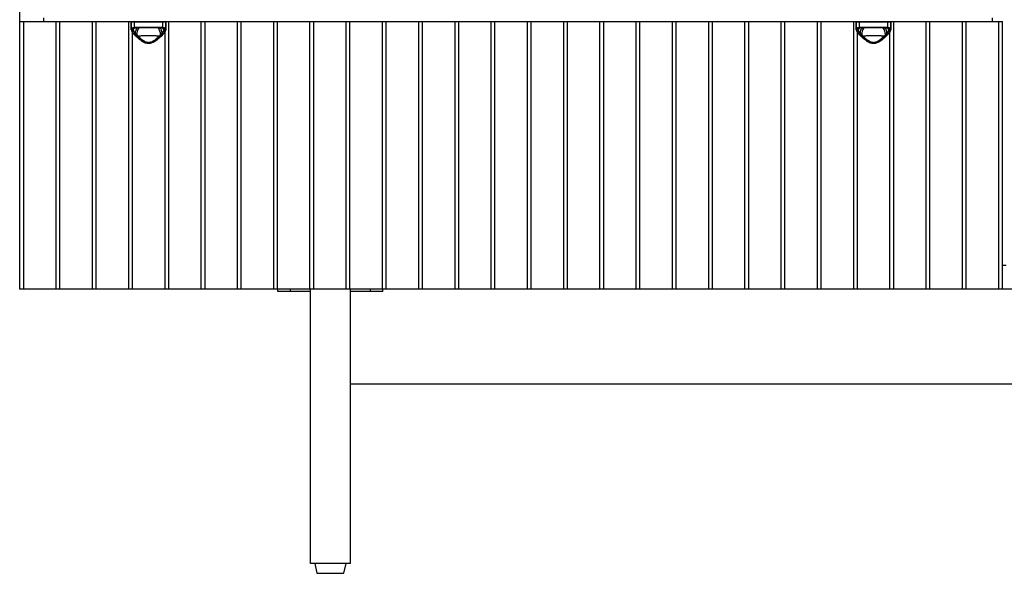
# Model space of a CAD drawing. Header units: inches. Extents: x 2094 to 2277, y 468 to 540.
# Tile 1 of 8: x 2094 to 2125, y 468 to 486. Entities that reach past the tile are written whole.
import ezdxf

# ---------------------------------------------------------------- set-up
doc = ezdxf.new("R2010")
doc.units = ezdxf.units.IN
doc.header["$MEASUREMENT"] = 0

# ---------------------------------------------------------------- blocks, each defined once
blk = doc.blocks.new('Murmur 6 Drawer Dresser_Front')
at = {"linetype": 'Continuous', "lineweight": 25}
for p, q in [((-9.804, 35.434), (-9.804, 8.977)), ((-9.804, 17.429), (21.202, 17.429)), ((-9.685, 17.429), (-9.685, 8.977)), ((-9.055, 17.547), (-9.055, 17.429)), ((-8.649, 8.977), (-8.649, 17.429)), ((-8.542, 17.429), (-8.542, 8.977)), ((-7.505, 8.977), (-7.505, 17.429)), ((-7.398, 17.429), (-7.398, 8.977)), ((-6.362, 8.977), (-6.362, 17.429)), ((-6.282, 17.409), (-6.282, 17.18)), ((-5.191, 17.409), (-6.282, 17.409)), ((-6.281, 17.193), (-6.281, 17.409)), ((-6.189, 17.409), (-6.189, 17.245)), ((-5.284, 17.245), (-5.284, 17.409)), ((-5.192, 17.409), (-5.192, 17.193)), ((-5.191, 17.18), (-5.191, 17.409)), ((-5.111, 17.429), (-5.111, 8.977)), ((-4.075, 8.977), (-4.075, 17.429)), ((-3.967, 17.429), (-3.967, 8.977)), ((-2.931, 8.977), (-2.931, 17.429)), ((-2.824, 17.429), (-2.824, 8.977)), ((-1.787, 8.977), (-1.787, 17.429)), ((-1.68, 17.429), (-1.68, 8.977)), ((-0.644, 8.977), (-0.644, 17.429)), ((-0.537, 17.429), (-0.537, 8.977)), ((0.5, 8.977), (0.5, 17.429)), ((0.607, 17.429), (0.607, 8.977)), ((1.643, 8.977), (1.643, 17.429)), ((1.75, 17.429), (1.75, 8.977)), ((2.787, 8.977), (2.787, 17.429)), ((2.894, 17.429), (2.894, 8.977)), ((3.931, 8.977), (3.931, 17.429)), ((4.038, 17.429), (4.038, 8.977)), ((5.074, 8.977), (5.074, 17.429)), ((5.181, 17.429), (5.181, 8.977)), ((6.218, 8.977), (6.218, 17.429)), ((6.325, 17.429), (6.325, 8.977)), ((7.361, 8.977), (7.361, 17.429)), ((7.468, 17.429), (7.468, 8.977)), ((8.505, 8.977), (8.505, 17.429)), ((8.612, 17.429), (8.612, 8.977)), ((9.648, 8.977), (9.648, 17.429)), ((9.756, 17.429), (9.756, 8.977)), ((10.792, 8.977), (10.792, 17.429)), ((10.899, 17.429), (10.899, 8.977)), ((11.936, 8.977), (11.936, 17.429)), ((12.043, 17.429), (12.043, 8.977)), ((13.079, 8.977), (13.079, 17.429)), ((13.186, 17.429), (13.186, 8.977)), ((14.223, 8.977), (14.223, 17.429)), ((14.33, 17.429), (14.33, 8.977)), ((15.366, 8.977), (15.366, 17.429)), ((15.474, 17.429), (15.474, 8.977)), ((16.51, 8.977), (16.51, 17.429)), ((16.59, 17.409), (16.59, 17.18)), ((17.681, 17.409), (16.59, 17.409)), ((16.591, 17.193), (16.591, 17.409)), ((16.683, 17.409), (16.683, 17.245)), ((17.588, 17.245), (17.588, 17.409)), ((17.68, 17.409), (17.68, 17.193)), ((17.681, 17.18), (17.681, 17.409)), ((17.761, 17.429), (17.761, 8.977)), ((18.797, 8.977), (18.797, 17.429)), ((18.904, 17.429), (18.904, 8.977)), ((19.941, 8.977), (19.941, 17.429)), ((20.048, 17.429), (20.048, 8.977)), ((20.887, 17.429), (20.887, 17.547)), ((21.084, 8.977), (21.084, 17.429)), ((21.202, 8.977), (21.202, 17.429)), ((-6.255, 17.1), (-6.255, 8.977)), ((-6.183, 17.224), (-6.216, 17.2)), ((-6.196, 17.218), (-6.216, 17.2)), ((-6.175, 17.225), (-6.167, 17.226)), ((-6.093, 17.23), (-6.077, 17.231)), ((-6.054, 17.251), (-5.419, 17.251)), ((-5.429, 17.232), (-6.044, 17.232)), ((-5.396, 17.231), (-5.312, 17.227)), ((-5.312, 17.227), (-5.301, 17.225)), ((-5.306, 17.226), (-5.298, 17.225)), ((-5.257, 17.2), (-5.29, 17.224)), ((-5.257, 17.2), (-5.277, 17.218)), ((-5.218, 8.977), (-5.218, 17.101)), ((16.617, 17.1), (16.617, 8.977)), ((16.689, 17.224), (16.656, 17.2)), ((16.676, 17.218), (16.656, 17.2)), ((16.697, 17.225), (16.705, 17.226)), ((16.779, 17.23), (16.795, 17.231)), ((16.818, 17.251), (17.453, 17.251)), ((17.443, 17.232), (16.828, 17.232)), ((17.475, 17.231), (17.56, 17.227)), ((17.56, 17.227), (17.571, 17.225)), ((17.566, 17.226), (17.574, 17.225)), ((17.614, 17.2), (17.582, 17.224)), ((17.614, 17.2), (17.595, 17.218)), ((17.654, 8.977), (17.654, 17.101)), ((-6.189, 17.016), (-6.189, 17.016)), ((-5.285, 17.016), (-5.284, 17.016)), ((16.683, 17.016), (16.683, 17.016)), ((17.587, 17.016), (17.587, 17.016)), ((21.321, 9.725), (21.202, 9.725)), ((52.326, 8.977), (-9.804, 8.977)), ((-1.654, 8.898), (-1.654, 8.977)), ((-0.63, 8.898), (-1.654, 8.898)), ((-1.26, 8.898), (-1.26, 8.977)), ((-0.63, 0.315), (-0.63, 8.977)), ((0.63, 0.315), (0.63, 8.977)), ((1.654, 8.898), (0.63, 8.898)), ((1.26, 8.898), (1.26, 8.977)), ((1.654, 8.898), (1.654, 8.977)), ((0.63, 5.984), (41.893, 5.984)), ((0.63, 0.315), (-0.63, 0.315)), ((-0.492, 0.315), (-0.425, 0)), ((0.425, 0), (0.492, 0.315)), ((-0.425, 0), (0.425, 0))]:
    blk.add_line(p, q, dxfattribs=at)
at = {"linetype": 'Continuous', "lineweight": 25, "flags": 128}
for points in [[(-6.054, 17.251), (-6.054, 17.247), (-6.053, 17.244), (-6.053, 17.24), (-6.051, 17.237), (-6.05, 17.235), (-6.048, 17.233), (-6.046, 17.232), (-6.044, 17.232)], [(-5.419, 17.251), (-5.419, 17.247), (-5.419, 17.244), (-5.42, 17.24), (-5.422, 17.237), (-5.423, 17.235), (-5.425, 17.233), (-5.427, 17.232), (-5.429, 17.232)], [(16.818, 17.251), (16.818, 17.247), (16.818, 17.244), (16.819, 17.24), (16.821, 17.237), (16.822, 17.235), (16.824, 17.233), (16.826, 17.232), (16.828, 17.232)], [(17.453, 17.251), (17.453, 17.247), (17.452, 17.244), (17.451, 17.24), (17.45, 17.237), (17.449, 17.235), (17.447, 17.233), (17.445, 17.232), (17.443, 17.232)]]:
    blk.add_lwpolyline(points, dxfattribs=at)
at = {"linetype": 'Continuous', "lineweight": 25}
for centre, radius, start, end in [((-6.262, 17.409), 0.0197, 90, 180), ((-6.261, 17.409), 0.0197, 90.0513, 180.0512), ((-6.172, 17.411), 0.0176, 100.5434, 187.6171), ((-5.301, 17.411), 0.0176, 352.3829, 79.4566), ((-5.212, 17.409), 0.0197, 359.9488, 89.9487), ((-5.211, 17.409), 0.0197, 0, 90), ((16.61, 17.409), 0.0197, 90, 180), ((16.611, 17.409), 0.0197, 90.0513, 180.0512), ((16.7, 17.411), 0.0176, 100.5434, 187.6171), ((17.571, 17.411), 0.0176, 352.3829, 79.4566), ((17.66, 17.409), 0.0197, 359.9488, 89.9487), ((17.661, 17.409), 0.0197, 0, 90), ((-6.261, 17.194), 0.0195, 183.6773, 270.5461), ((-6.263, 17.169), 0.0182, 181.4217, 274.6777), ((-6.032, 17.036), 0.237, 125.3578, 142.1045), ((-6.17, 17.244), 0.0197, 178.2445, 254.0511), ((-5.857, 17.053), 0.303, 143.5326, 179.1941), ((-5.742, 17.025), 0.368, 145.4309, 182.796), ((-5.731, 17.025), 0.368, 357.2017, 34.5687), ((-5.606, 17.056), 0.293, 0.2324, 38.17), ((-5.442, 17.035), 0.238, 37.9135, 52.9713), ((-5.303, 17.244), 0.0197, 285.9489, 1.7555), ((-5.212, 17.194), 0.0195, 269.4539, 356.3227), ((-5.21, 17.169), 0.0182, 265.3223, 358.5783), ((16.61, 17.194), 0.0195, 183.6773, 270.5461), ((16.609, 17.169), 0.0182, 181.4217, 274.6777), ((16.84, 17.036), 0.237, 125.3578, 142.1045), ((16.702, 17.244), 0.0197, 178.2445, 254.0511), ((17.015, 17.053), 0.303, 143.5326, 179.1941), ((17.129, 17.025), 0.368, 145.4309, 182.796), ((17.141, 17.025), 0.368, 357.2017, 34.5687), ((17.266, 17.056), 0.293, 0.2324, 38.17), ((17.43, 17.035), 0.238, 37.9135, 52.9713), ((17.568, 17.244), 0.0197, 285.9489, 1.7555), ((17.66, 17.194), 0.0195, 269.4539, 356.3227), ((17.662, 17.169), 0.0182, 265.3223, 358.5783), ((-6.182, 17.027), 0.0125, 236.9525, 302.7419), ((-5.291, 17.027), 0.0126, 237.4126, 301.7921), ((16.69, 17.027), 0.0125, 236.9525, 302.7419), ((17.581, 17.027), 0.0126, 237.4126, 301.7921)]:
    blk.add_arc(centre, radius, start, end, dxfattribs=at)
for points in [[(-6.281, 17.168), (-6.282, 17.177), (-6.282, 17.185), (-6.281, 17.193)], [(-6.261, 17.174), (-6.262, 17.171), (-6.262, 17.168), (-6.262, 17.164)], [(-6.262, 17.164), (-6.262, 17.16), (-6.262, 17.155), (-6.261, 17.151)], [(-6.258, 17.185), (-6.26, 17.182), (-6.261, 17.178), (-6.261, 17.174)], [(-6.216, 17.2), (-6.217, 17.197), (-6.217, 17.194), (-6.218, 17.19)], [(-6.189, 17.245), (-6.149, 17.25), (-6.104, 17.251), (-6.054, 17.251)], [(-6.172, 17.225), (-6.173, 17.225), (-6.174, 17.225), (-6.175, 17.225)], [(-6.044, 17.232), (-6.091, 17.232), (-6.134, 17.23), (-6.172, 17.225)], [(-5.301, 17.225), (-5.339, 17.23), (-5.381, 17.232), (-5.429, 17.232)], [(-5.419, 17.251), (-5.369, 17.251), (-5.324, 17.25), (-5.284, 17.245)], [(-5.298, 17.225), (-5.299, 17.225), (-5.3, 17.225), (-5.301, 17.225)], [(-5.255, 17.19), (-5.256, 17.194), (-5.256, 17.197), (-5.257, 17.2)], [(-5.212, 17.174), (-5.212, 17.178), (-5.213, 17.182), (-5.215, 17.185)], [(-5.211, 17.164), (-5.211, 17.168), (-5.211, 17.171), (-5.212, 17.174)], [(-5.212, 17.151), (-5.211, 17.155), (-5.211, 17.16), (-5.211, 17.164)], [(-5.192, 17.193), (-5.191, 17.185), (-5.191, 17.177), (-5.192, 17.168)], [(16.591, 17.168), (16.59, 17.177), (16.59, 17.185), (16.591, 17.193)], [(16.611, 17.174), (16.61, 17.171), (16.61, 17.168), (16.61, 17.164)], [(16.61, 17.164), (16.61, 17.16), (16.61, 17.155), (16.611, 17.151)], [(16.614, 17.185), (16.612, 17.182), (16.611, 17.178), (16.611, 17.174)], [(16.656, 17.2), (16.655, 17.197), (16.654, 17.194), (16.654, 17.19)], [(16.683, 17.245), (16.723, 17.25), (16.768, 17.251), (16.818, 17.251)], [(16.699, 17.225), (16.699, 17.225), (16.698, 17.225), (16.697, 17.225)], [(16.828, 17.232), (16.78, 17.232), (16.738, 17.23), (16.699, 17.225)], [(17.571, 17.225), (17.533, 17.23), (17.49, 17.232), (17.443, 17.232)], [(17.453, 17.251), (17.503, 17.251), (17.548, 17.25), (17.588, 17.245)], [(17.574, 17.225), (17.573, 17.225), (17.572, 17.225), (17.571, 17.225)], [(17.617, 17.19), (17.616, 17.194), (17.615, 17.197), (17.614, 17.2)], [(17.66, 17.174), (17.66, 17.178), (17.659, 17.182), (17.657, 17.185)], [(17.661, 17.164), (17.661, 17.168), (17.661, 17.171), (17.66, 17.174)], [(17.66, 17.151), (17.661, 17.155), (17.661, 17.16), (17.661, 17.164)], [(17.68, 17.193), (17.681, 17.185), (17.681, 17.177), (17.68, 17.168)], [(-6.19, 17.032), (-6.179, 17.039), (-6.169, 17.048), (-6.16, 17.057)], [(-6.19, 17.032), (-6.185, 17.027), (-6.18, 17.021), (-6.175, 17.016)], [(-6.175, 17.016), (-6.164, 17.024), (-6.153, 17.033), (-6.145, 17.042)], [(-6.175, 17.016), (-6.163, 17.004), (-6.15, 16.992), (-6.137, 16.98)], [(-6.137, 16.98), (-6.127, 16.988), (-6.117, 16.997), (-6.11, 17.007)], [(-6.137, 16.98), (-6.122, 16.966), (-6.106, 16.952), (-6.09, 16.938)], [(-6.09, 16.938), (-6.082, 16.947), (-6.074, 16.957), (-6.069, 16.967)], [(-5.383, 16.938), (-5.391, 16.947), (-5.398, 16.957), (-5.404, 16.967)], [(-5.383, 16.938), (-5.367, 16.952), (-5.351, 16.966), (-5.336, 16.98)], [(-5.336, 16.98), (-5.346, 16.988), (-5.356, 16.997), (-5.363, 17.007)], [(-5.336, 16.98), (-5.323, 16.992), (-5.31, 17.004), (-5.298, 17.016)], [(-5.328, 17.042), (-5.32, 17.033), (-5.309, 17.024), (-5.298, 17.016)], [(-5.313, 17.057), (-5.304, 17.048), (-5.294, 17.039), (-5.283, 17.032)], [(-5.298, 17.016), (-5.293, 17.021), (-5.287, 17.027), (-5.283, 17.032)], [(16.681, 17.032), (16.693, 17.039), (16.703, 17.048), (16.712, 17.057)], [(16.681, 17.032), (16.686, 17.027), (16.691, 17.021), (16.697, 17.016)], [(16.697, 17.016), (16.708, 17.024), (16.719, 17.033), (16.727, 17.042)], [(16.697, 17.016), (16.709, 17.004), (16.722, 16.992), (16.735, 16.98)], [(16.735, 16.98), (16.745, 16.988), (16.754, 16.997), (16.762, 17.007)], [(16.735, 16.98), (16.75, 16.966), (16.766, 16.952), (16.782, 16.938)], [(16.782, 16.938), (16.79, 16.947), (16.797, 16.957), (16.803, 16.967)], [(17.488, 16.938), (17.481, 16.947), (17.473, 16.957), (17.468, 16.967)], [(17.488, 16.938), (17.505, 16.952), (17.521, 16.966), (17.536, 16.98)], [(17.536, 16.98), (17.526, 16.988), (17.516, 16.997), (17.509, 17.007)], [(17.536, 16.98), (17.549, 16.992), (17.562, 17.004), (17.574, 17.016)], [(17.544, 17.042), (17.552, 17.033), (17.563, 17.024), (17.574, 17.016)], [(17.559, 17.057), (17.568, 17.048), (17.578, 17.039), (17.589, 17.032)], [(17.574, 17.016), (17.579, 17.021), (17.584, 17.027), (17.589, 17.032)]]:
    blk.add_open_spline(points, degree=3, dxfattribs=at)
for points, knots in [([(-6.281, 17.193), (-6.28, 17.2), (-6.277, 17.206), (-6.27, 17.215), (-6.268, 17.217), (-6.262, 17.222), (-6.258, 17.225), (-6.247, 17.231), (-6.237, 17.235), (-6.216, 17.241), (-6.203, 17.243), (-6.189, 17.245)], [0, 0, 0, 0, 0.25, 0.25, 0.375, 0.375, 0.5, 0.5, 0.75, 0.75, 1, 1, 1, 1]), ([(-6.279, 17.161), (-6.279, 17.157), (-6.277, 17.142), (-6.264, 17.113), (-6.239, 17.073), (-6.212, 17.04), (-6.193, 17.021), (-6.188, 17.017)], [0, 0, 0, 0, 0.090266, 0.341179, 0.619123, 0.912206, 1, 1, 1, 1]), ([(-6.262, 17.164), (-6.254, 17.165), (-6.246, 17.167), (-6.232, 17.173), (-6.225, 17.177), (-6.219, 17.181)], [0, 0, 0, 0, 0.5, 0.5, 1, 1, 1, 1]), ([(-6.261, 17.174), (-6.253, 17.175), (-6.246, 17.177), (-6.231, 17.183), (-6.224, 17.186), (-6.218, 17.19)], [0, 0, 0, 0, 0.5, 0.5, 1, 1, 1, 1]), ([(-6.261, 17.151), (-6.254, 17.152), (-6.246, 17.155), (-6.232, 17.161), (-6.225, 17.165), (-6.219, 17.169)], [0, 0, 0, 0, 0.5, 0.5, 1, 1, 1, 1]), ([(-6.261, 17.151), (-6.26, 17.142), (-6.258, 17.133), (-6.25, 17.115), (-6.245, 17.105), (-6.227, 17.074), (-6.21, 17.053), (-6.19, 17.032)], [0, 0, 0, 0, 0.25, 0.25, 0.5, 0.5, 1, 1, 1, 1]), ([(-6.175, 17.225), (-6.186, 17.224), (-6.197, 17.222), (-6.215, 17.217), (-6.223, 17.214), (-6.237, 17.208), (-6.243, 17.204), (-6.252, 17.195), (-6.256, 17.19), (-6.258, 17.185)], [0, 0, 0, 0, 0.25, 0.25, 0.5, 0.5, 0.75, 0.75, 1, 1, 1, 1]), ([(-6.216, 17.2), (-6.222, 17.196), (-6.229, 17.192), (-6.243, 17.187), (-6.251, 17.186), (-6.258, 17.185)], [0, 0, 0, 0, 0.5, 0.5, 1, 1, 1, 1]), ([(-6.218, 17.19), (-6.218, 17.189), (-6.219, 17.186), (-6.219, 17.183), (-6.219, 17.181)], [0, 0, 0, 0, 0.500711, 1, 1, 1, 1]), ([(-6.219, 17.181), (-6.219, 17.18), (-6.219, 17.177), (-6.219, 17.173), (-6.219, 17.171), (-6.219, 17.169)], [0, 0, 0, 0, 0.336258, 0.669308, 1, 1, 1, 1]), ([(-6.219, 17.169), (-6.219, 17.168), (-6.219, 17.164), (-6.218, 17.159), (-6.217, 17.154), (-6.215, 17.148), (-6.213, 17.143), (-6.211, 17.137), (-6.208, 17.13), (-6.205, 17.124), (-6.201, 17.115), (-6.194, 17.103), (-6.185, 17.09), (-6.176, 17.078), (-6.169, 17.068), (-6.163, 17.061), (-6.16, 17.057)], [0, 0, 0, 0, 0.051698, 0.104309, 0.157789, 0.21216, 0.267479, 0.323834, 0.381334, 0.440107, 0.500308, 0.616495, 0.750531, 0.831989, 0.91478, 1, 1, 1, 1]), ([(-6.198, 17.219), (-6.195, 17.221), (-6.188, 17.224), (-6.171, 17.225), (-6.163, 17.226)], [0, 0, 0, 0, 0.488595, 1, 1, 1, 1]), ([(-5.313, 17.057), (-5.311, 17.059), (-5.307, 17.064), (-5.299, 17.075), (-5.289, 17.088), (-5.279, 17.103), (-5.271, 17.117), (-5.265, 17.129), (-5.26, 17.14), (-5.257, 17.151), (-5.255, 17.16), (-5.254, 17.166), (-5.254, 17.169)], [0, 0, 0, 0, 0.045115, 0.125248, 0.250657, 0.386181, 0.502854, 0.609308, 0.711663, 0.810632, 0.9067, 1, 1, 1, 1]), ([(-5.31, 17.226), (-5.302, 17.225), (-5.285, 17.224), (-5.278, 17.221), (-5.275, 17.219)], [0, 0, 0, 0, 0.509787, 1, 1, 1, 1]), ([(-5.215, 17.185), (-5.217, 17.19), (-5.221, 17.195), (-5.23, 17.204), (-5.236, 17.208), (-5.257, 17.218), (-5.275, 17.222), (-5.298, 17.225)], [0, 0, 0, 0, 0.25, 0.25, 0.5, 0.5, 1, 1, 1, 1]), ([(-5.285, 17.017), (-5.277, 17.024), (-5.254, 17.047), (-5.226, 17.084), (-5.203, 17.125), (-5.193, 17.152), (-5.193, 17.165), (-5.193, 17.166)], [0, 0, 0, 0, 0.149467, 0.4354685, 0.7235033, 0.9707379, 1, 1, 1, 1]), ([(-5.284, 17.245), (-5.27, 17.243), (-5.257, 17.241), (-5.241, 17.236), (-5.236, 17.235), (-5.227, 17.231), (-5.222, 17.229), (-5.211, 17.223), (-5.205, 17.218), (-5.196, 17.206), (-5.193, 17.2), (-5.192, 17.193)], [0, 0, 0, 0, 0.25, 0.25, 0.375, 0.375, 0.5, 0.5, 0.75, 0.75, 1, 1, 1, 1]), ([(-5.283, 17.032), (-5.273, 17.042), (-5.263, 17.053), (-5.247, 17.074), (-5.24, 17.085), (-5.222, 17.115), (-5.214, 17.134), (-5.212, 17.151)], [0, 0, 0, 0, 0.25, 0.25, 0.5, 0.5, 1, 1, 1, 1]), ([(-5.215, 17.185), (-5.222, 17.186), (-5.23, 17.187), (-5.244, 17.192), (-5.251, 17.196), (-5.257, 17.2)], [0, 0, 0, 0, 0.5, 0.5, 1, 1, 1, 1]), ([(-5.254, 17.181), (-5.254, 17.183), (-5.254, 17.186), (-5.255, 17.189), (-5.255, 17.19)], [0, 0, 0, 0, 0.497284, 1, 1, 1, 1]), ([(-5.255, 17.19), (-5.249, 17.186), (-5.242, 17.183), (-5.227, 17.177), (-5.219, 17.175), (-5.212, 17.174)], [0, 0, 0, 0, 0.5, 0.5, 1, 1, 1, 1]), ([(-5.254, 17.169), (-5.254, 17.171), (-5.254, 17.175), (-5.254, 17.179), (-5.254, 17.181)], [0, 0, 0, 0, 0.496775, 1, 1, 1, 1]), ([(-5.254, 17.181), (-5.248, 17.177), (-5.241, 17.173), (-5.226, 17.167), (-5.219, 17.165), (-5.211, 17.164)], [0, 0, 0, 0, 0.5, 0.5, 1, 1, 1, 1]), ([(-5.254, 17.169), (-5.248, 17.165), (-5.241, 17.161), (-5.227, 17.155), (-5.219, 17.152), (-5.212, 17.151)], [0, 0, 0, 0, 0.5, 0.5, 1, 1, 1, 1]), ([(16.591, 17.193), (16.592, 17.2), (16.595, 17.206), (16.601, 17.215), (16.604, 17.217), (16.61, 17.222), (16.613, 17.225), (16.625, 17.231), (16.634, 17.235), (16.656, 17.241), (16.669, 17.243), (16.683, 17.245)], [0, 0, 0, 0, 0.25, 0.25, 0.375, 0.375, 0.5, 0.5, 0.75, 0.75, 1, 1, 1, 1]), ([(16.593, 17.161), (16.593, 17.157), (16.595, 17.142), (16.608, 17.113), (16.633, 17.073), (16.659, 17.04), (16.679, 17.021), (16.684, 17.017)], [0, 0, 0, 0, 0.090266, 0.341179, 0.619123, 0.912206, 1, 1, 1, 1]), ([(16.61, 17.164), (16.618, 17.165), (16.625, 17.167), (16.64, 17.173), (16.647, 17.177), (16.653, 17.181)], [0, 0, 0, 0, 0.5, 0.5, 1, 1, 1, 1]), ([(16.611, 17.174), (16.618, 17.175), (16.626, 17.177), (16.641, 17.183), (16.648, 17.186), (16.654, 17.19)], [0, 0, 0, 0, 0.5, 0.5, 1, 1, 1, 1]), ([(16.611, 17.151), (16.618, 17.152), (16.626, 17.155), (16.64, 17.161), (16.647, 17.165), (16.653, 17.169)], [0, 0, 0, 0, 0.5, 0.5, 1, 1, 1, 1]), ([(16.611, 17.151), (16.612, 17.142), (16.614, 17.133), (16.622, 17.115), (16.627, 17.105), (16.645, 17.074), (16.661, 17.053), (16.681, 17.032)], [0, 0, 0, 0, 0.25, 0.25, 0.5, 0.5, 1, 1, 1, 1]), ([(16.697, 17.225), (16.686, 17.224), (16.675, 17.222), (16.657, 17.217), (16.649, 17.214), (16.635, 17.208), (16.629, 17.204), (16.619, 17.195), (16.616, 17.19), (16.614, 17.185)], [0, 0, 0, 0, 0.25, 0.25, 0.5, 0.5, 0.75, 0.75, 1, 1, 1, 1]), ([(16.656, 17.2), (16.65, 17.196), (16.643, 17.192), (16.629, 17.187), (16.621, 17.186), (16.614, 17.185)], [0, 0, 0, 0, 0.5, 0.5, 1, 1, 1, 1]), ([(16.654, 17.19), (16.654, 17.189), (16.653, 17.186), (16.653, 17.183), (16.653, 17.181)], [0, 0, 0, 0, 0.500711, 1, 1, 1, 1]), ([(16.653, 17.181), (16.653, 17.18), (16.653, 17.177), (16.652, 17.173), (16.653, 17.171), (16.653, 17.169)], [0, 0, 0, 0, 0.336258, 0.669308, 1, 1, 1, 1]), ([(16.653, 17.169), (16.653, 17.168), (16.653, 17.164), (16.654, 17.159), (16.655, 17.154), (16.657, 17.148), (16.659, 17.143), (16.661, 17.137), (16.664, 17.13), (16.667, 17.124), (16.671, 17.115), (16.678, 17.103), (16.687, 17.09), (16.695, 17.078), (16.703, 17.068), (16.709, 17.061), (16.712, 17.057)], [0, 0, 0, 0, 0.051698, 0.104309, 0.157789, 0.21216, 0.267479, 0.323834, 0.381334, 0.440107, 0.500308, 0.616495, 0.750531, 0.831989, 0.91478, 1, 1, 1, 1]), ([(16.674, 17.219), (16.677, 17.221), (16.684, 17.224), (16.7, 17.225), (16.709, 17.226)], [0, 0, 0, 0, 0.4885952, 1, 1, 1, 1]), ([(17.559, 17.057), (17.56, 17.059), (17.565, 17.064), (17.573, 17.075), (17.583, 17.088), (17.593, 17.103), (17.601, 17.117), (17.607, 17.129), (17.611, 17.14), (17.615, 17.151), (17.617, 17.16), (17.618, 17.166), (17.618, 17.169)], [0, 0, 0, 0, 0.045115, 0.125248, 0.250657, 0.386181, 0.502854, 0.609308, 0.711663, 0.810632, 0.9067, 1, 1, 1, 1]), ([(17.562, 17.226), (17.57, 17.225), (17.586, 17.224), (17.593, 17.221), (17.597, 17.219)], [0, 0, 0, 0, 0.509787, 1, 1, 1, 1]), ([(17.657, 17.185), (17.655, 17.19), (17.651, 17.195), (17.642, 17.204), (17.636, 17.208), (17.615, 17.218), (17.596, 17.222), (17.574, 17.225)], [0, 0, 0, 0, 0.25, 0.25, 0.5, 0.5, 1, 1, 1, 1]), ([(17.587, 17.017), (17.595, 17.024), (17.617, 17.047), (17.646, 17.084), (17.668, 17.125), (17.679, 17.152), (17.679, 17.165), (17.679, 17.166)], [0, 0, 0, 0, 0.149467, 0.435469, 0.723503, 0.970738, 1, 1, 1, 1]), ([(17.588, 17.245), (17.602, 17.243), (17.614, 17.241), (17.631, 17.236), (17.636, 17.235), (17.645, 17.231), (17.649, 17.229), (17.661, 17.223), (17.667, 17.218), (17.676, 17.206), (17.679, 17.2), (17.68, 17.193)], [0, 0, 0, 0, 0.25, 0.25, 0.375, 0.375, 0.5, 0.5, 0.75, 0.75, 1, 1, 1, 1]), ([(17.589, 17.032), (17.599, 17.042), (17.608, 17.053), (17.625, 17.074), (17.632, 17.085), (17.65, 17.115), (17.658, 17.134), (17.66, 17.151)], [0, 0, 0, 0, 0.25, 0.25, 0.5, 0.5, 1, 1, 1, 1]), ([(17.657, 17.185), (17.649, 17.186), (17.642, 17.187), (17.627, 17.192), (17.621, 17.196), (17.614, 17.2)], [0, 0, 0, 0, 0.5, 0.5, 1, 1, 1, 1]), ([(17.618, 17.181), (17.618, 17.183), (17.617, 17.186), (17.617, 17.189), (17.617, 17.19)], [0, 0, 0, 0, 0.497284, 1, 1, 1, 1]), ([(17.617, 17.19), (17.623, 17.186), (17.63, 17.183), (17.645, 17.177), (17.652, 17.175), (17.66, 17.174)], [0, 0, 0, 0, 0.5, 0.5, 1, 1, 1, 1]), ([(17.618, 17.169), (17.618, 17.171), (17.618, 17.175), (17.618, 17.179), (17.618, 17.181)], [0, 0, 0, 0, 0.4967748, 1, 1, 1, 1]), ([(17.618, 17.181), (17.624, 17.177), (17.631, 17.173), (17.645, 17.167), (17.653, 17.165), (17.661, 17.164)], [0, 0, 0, 0, 0.5, 0.5, 1, 1, 1, 1]), ([(17.618, 17.169), (17.624, 17.165), (17.631, 17.161), (17.645, 17.155), (17.652, 17.152), (17.66, 17.151)], [0, 0, 0, 0, 0.5, 0.5, 1, 1, 1, 1]), ([(-6.189, 17.016), (-6.17, 16.998), (-6.131, 16.96), (-6.066, 16.902), (-5.998, 16.847), (-5.932, 16.803), (-5.872, 16.77), (-5.815, 16.75), (-5.758, 16.739), (-5.701, 16.741), (-5.644, 16.754), (-5.589, 16.776), (-5.532, 16.809), (-5.47, 16.851), (-5.405, 16.904), (-5.341, 16.961), (-5.303, 16.998), (-5.284, 17.016)], [0, 0, 0, 0, 0.081505, 0.171046, 0.251975, 0.324057, 0.382853, 0.433586, 0.481019, 0.531459, 0.579224, 0.629669, 0.686694, 0.753154, 0.830942, 0.919527, 1, 1, 1, 1]), ([(-6.16, 17.057), (-6.157, 17.055), (-6.152, 17.05), (-6.147, 17.045), (-6.145, 17.042)], [0, 0, 0, 0, 0.504016, 1, 1, 1, 1]), ([(-6.145, 17.042), (-6.142, 17.039), (-6.136, 17.033), (-6.127, 17.024), (-6.118, 17.015), (-6.112, 17.01), (-6.11, 17.007)], [0, 0, 0, 0, 0.270812, 0.527619, 0.770654, 1, 1, 1, 1]), ([(-6.11, 17.007), (-6.108, 17.004), (-6.104, 17), (-6.097, 16.993), (-6.09, 16.985), (-6.08, 16.976), (-6.073, 16.97), (-6.069, 16.967)], [0, 0, 0, 0, 0.172628, 0.339188, 0.4998, 0.74967, 1, 1, 1, 1]), ([(-6.09, 16.938), (-6.066, 16.917), (-6.041, 16.896), (-5.989, 16.856), (-5.962, 16.837), (-5.918, 16.81), (-5.903, 16.801), (-5.872, 16.785), (-5.856, 16.778), (-5.832, 16.769), (-5.823, 16.766), (-5.806, 16.761), (-5.798, 16.759), (-5.771, 16.754), (-5.754, 16.752), (-5.727, 16.752), (-5.718, 16.753), (-5.7, 16.755), (-5.692, 16.756), (-5.666, 16.761), (-5.649, 16.766), (-5.616, 16.778), (-5.6, 16.786), (-5.569, 16.801), (-5.554, 16.81), (-5.525, 16.828), (-5.511, 16.837), (-5.484, 16.857), (-5.47, 16.867), (-5.431, 16.897), (-5.407, 16.917), (-5.383, 16.938)], [0, 0, 0, 0, 0.125, 0.125, 0.25, 0.25, 0.3125, 0.3125, 0.375, 0.375, 0.40625, 0.40625, 0.4375, 0.4375, 0.5, 0.5, 0.53125, 0.53125, 0.5625, 0.5625, 0.625, 0.625, 0.6875, 0.6875, 0.75, 0.75, 0.8125, 0.8125, 0.875, 0.875, 1, 1, 1, 1]), ([(-5.404, 16.967), (-5.429, 16.969), (-5.454, 16.97), (-5.493, 16.971), (-5.507, 16.972), (-5.534, 16.973), (-5.548, 16.973), (-5.619, 16.975), (-5.677, 16.975), (-5.751, 16.975), (-5.766, 16.975), (-5.796, 16.975), (-5.81, 16.975), (-5.854, 16.974), (-5.882, 16.974), (-5.925, 16.973), (-5.939, 16.973), (-5.966, 16.972), (-5.98, 16.971), (-6.019, 16.97), (-6.045, 16.969), (-6.069, 16.967)], [0, 0, 0, 0, 0.125, 0.125, 0.1875, 0.1875, 0.25, 0.25, 0.5, 0.5, 0.5625, 0.5625, 0.625, 0.625, 0.75, 0.75, 0.8125, 0.8125, 0.875, 0.875, 1, 1, 1, 1]), ([(-6.069, 16.967), (-6.065, 16.964), (-6.057, 16.956), (-6.048, 16.947), (-6.04, 16.94), (-6.029, 16.93), (-6.016, 16.917), (-5.991, 16.896), (-5.96, 16.87), (-5.921, 16.84), (-5.879, 16.813), (-5.834, 16.79), (-5.786, 16.774), (-5.736, 16.768), (-5.686, 16.774), (-5.638, 16.79), (-5.594, 16.813), (-5.552, 16.84), (-5.512, 16.87), (-5.481, 16.896), (-5.457, 16.918), (-5.441, 16.933), (-5.423, 16.949), (-5.411, 16.96), (-5.404, 16.967)], [0, 0, 0, 0, 0.02271, 0.0410075, 0.0548926, 0.064365, 0.0983381, 0.1281361, 0.1913866, 0.2543129, 0.3171119, 0.3788925, 0.4401567, 0.5005226, 0.5611219, 0.6216346, 0.6835675, 0.7461869, 0.809495, 0.872965, 0.9026407, 0.9364076, 0.9592773, 1, 1, 1, 1]), ([(-5.404, 16.967), (-5.402, 16.969), (-5.397, 16.973), (-5.389, 16.98), (-5.381, 16.987), (-5.372, 16.996), (-5.366, 17.003), (-5.363, 17.007)], [0, 0, 0, 0, 0.1665262, 0.3329543, 0.4994067, 0.7427879, 1, 1, 1, 1]), ([(-5.363, 17.007), (-5.361, 17.01), (-5.355, 17.015), (-5.346, 17.024), (-5.337, 17.033), (-5.331, 17.039), (-5.328, 17.042)], [0, 0, 0, 0, 0.226978, 0.469236, 0.726836, 1, 1, 1, 1]), ([(-5.328, 17.042), (-5.326, 17.045), (-5.321, 17.05), (-5.315, 17.055), (-5.313, 17.057)], [0, 0, 0, 0, 0.495977, 1, 1, 1, 1]), ([(16.683, 17.016), (16.702, 16.998), (16.741, 16.96), (16.806, 16.902), (16.874, 16.847), (16.939, 16.803), (17, 16.77), (17.057, 16.75), (17.114, 16.739), (17.171, 16.741), (17.228, 16.754), (17.283, 16.776), (17.34, 16.809), (17.402, 16.851), (17.467, 16.904), (17.531, 16.961), (17.569, 16.998), (17.587, 17.016)], [0, 0, 0, 0, 0.0815047, 0.1710456, 0.2519745, 0.3240573, 0.3828527, 0.4335856, 0.4810192, 0.5314593, 0.5792236, 0.629669, 0.6866944, 0.7531542, 0.830942, 0.9195269, 1, 1, 1, 1]), ([(16.712, 17.057), (16.714, 17.055), (16.719, 17.05), (16.725, 17.045), (16.727, 17.042)], [0, 0, 0, 0, 0.504016, 1, 1, 1, 1]), ([(16.727, 17.042), (16.73, 17.039), (16.736, 17.033), (16.745, 17.024), (16.754, 17.015), (16.759, 17.01), (16.762, 17.007)], [0, 0, 0, 0, 0.270812, 0.527619, 0.770654, 1, 1, 1, 1]), ([(16.762, 17.007), (16.764, 17.004), (16.768, 17), (16.775, 16.993), (16.782, 16.985), (16.792, 16.976), (16.799, 16.97), (16.803, 16.967)], [0, 0, 0, 0, 0.172628, 0.339188, 0.4998, 0.74967, 1, 1, 1, 1]), ([(16.782, 16.938), (16.806, 16.917), (16.831, 16.896), (16.883, 16.856), (16.91, 16.837), (16.953, 16.81), (16.969, 16.801), (17, 16.785), (17.015, 16.778), (17.04, 16.769), (17.048, 16.766), (17.065, 16.761), (17.074, 16.759), (17.1, 16.754), (17.118, 16.752), (17.145, 16.752), (17.154, 16.753), (17.172, 16.755), (17.18, 16.756), (17.206, 16.761), (17.223, 16.766), (17.256, 16.778), (17.272, 16.786), (17.303, 16.801), (17.318, 16.81), (17.347, 16.828), (17.361, 16.837), (17.388, 16.857), (17.402, 16.867), (17.441, 16.897), (17.465, 16.917), (17.488, 16.938)], [0, 0, 0, 0, 0.125, 0.125, 0.25, 0.25, 0.3125, 0.3125, 0.375, 0.375, 0.40625, 0.40625, 0.4375, 0.4375, 0.5, 0.5, 0.53125, 0.53125, 0.5625, 0.5625, 0.625, 0.625, 0.6875, 0.6875, 0.75, 0.75, 0.8125, 0.8125, 0.875, 0.875, 1, 1, 1, 1]), ([(17.468, 16.967), (17.443, 16.969), (17.418, 16.97), (17.378, 16.971), (17.365, 16.972), (17.338, 16.973), (17.324, 16.973), (17.253, 16.975), (17.195, 16.975), (17.121, 16.975), (17.106, 16.975), (17.076, 16.975), (17.062, 16.975), (17.018, 16.974), (16.99, 16.974), (16.947, 16.973), (16.933, 16.973), (16.906, 16.972), (16.892, 16.971), (16.853, 16.97), (16.827, 16.969), (16.803, 16.967)], [0, 0, 0, 0, 0.125, 0.125, 0.1875, 0.1875, 0.25, 0.25, 0.5, 0.5, 0.5625, 0.5625, 0.625, 0.625, 0.75, 0.75, 0.8125, 0.8125, 0.875, 0.875, 1, 1, 1, 1]), ([(16.803, 16.967), (16.807, 16.964), (16.814, 16.956), (16.824, 16.947), (16.832, 16.94), (16.842, 16.93), (16.856, 16.917), (16.88, 16.896), (16.911, 16.87), (16.951, 16.84), (16.993, 16.813), (17.038, 16.79), (17.086, 16.774), (17.136, 16.768), (17.186, 16.774), (17.233, 16.79), (17.278, 16.813), (17.32, 16.84), (17.36, 16.87), (17.391, 16.896), (17.415, 16.918), (17.431, 16.933), (17.449, 16.949), (17.46, 16.96), (17.468, 16.967)], [0, 0, 0, 0, 0.02271, 0.041008, 0.054893, 0.064365, 0.098338, 0.128136, 0.191387, 0.254313, 0.317112, 0.378893, 0.440157, 0.500523, 0.561122, 0.621635, 0.683567, 0.746187, 0.809495, 0.872965, 0.902641, 0.936408, 0.959277, 1, 1, 1, 1]), ([(17.468, 16.967), (17.47, 16.969), (17.475, 16.973), (17.483, 16.98), (17.491, 16.987), (17.499, 16.996), (17.505, 17.003), (17.509, 17.007)], [0, 0, 0, 0, 0.166526, 0.332954, 0.499407, 0.742788, 1, 1, 1, 1]), ([(17.509, 17.007), (17.511, 17.01), (17.517, 17.015), (17.525, 17.024), (17.534, 17.033), (17.54, 17.039), (17.544, 17.042)], [0, 0, 0, 0, 0.226978, 0.469236, 0.726836, 1, 1, 1, 1]), ([(17.544, 17.042), (17.546, 17.045), (17.551, 17.05), (17.556, 17.055), (17.559, 17.057)], [0, 0, 0, 0, 0.495977, 1, 1, 1, 1])]:
    blk.add_open_spline(points, degree=3, knots=knots, dxfattribs=at)

msp = doc.modelspace()

# ---------------------------------------------------------------- block references
msp.add_blockref('Murmur 6 Drawer Dresser_Front', (2103.752, 468.377))

doc.saveas('drawing.dxf')
